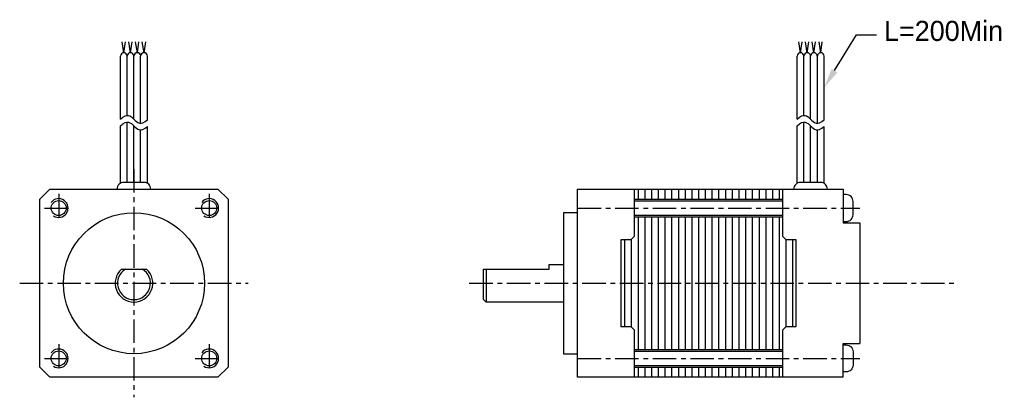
# Model space of a CAD drawing. Extents: x -12 to 92, y -12 to 28.
import ezdxf

# ---------------------------------------------------------------- set-up
doc = ezdxf.new("R2010")
doc.units = 0
doc.header["$LTSCALE"] = 2
doc.header["$MEASUREMENT"] = 0
doc.linetypes.add('CENTER', pattern=[2, 1.25, -0.25, 0.25, -0.25])
doc.layers.get('0').update_dxf_attribs({"linetype": 'CONTINUOUS'})
doc.layers.add('CENTER', color=1, linetype='CENTER')

msp = doc.modelspace()

# ---------------------------------------------------------------- linework, layer by layer
for p, q in [((-1.07, 24.53), (-1.25, 25.7)), ((-1.07, 24.53), (-0.89, 25.7)), ((-0.36, 24.53), (-0.53, 25.7)), ((-0.36, 24.53), (-0.18, 25.7)), ((0.36, 24.53), (0.18, 25.7)), ((0.36, 24.53), (0.53, 25.7)), ((1.07, 24.53), (0.89, 25.7)), ((1.07, 24.53), (1.25, 25.7)), ((70.84, 24.53), (70.67, 25.7)), ((70.84, 24.53), (71.02, 25.7)), ((71.56, 24.53), (71.38, 25.7)), ((71.56, 24.53), (71.73, 25.7)), ((72.27, 24.53), (72.09, 25.7)), ((72.27, 24.53), (72.45, 25.7)), ((72.99, 24.53), (72.81, 25.7)), ((72.99, 24.53), (73.16, 25.7)), ((-1.43, 17.45), (-1.43, 24.17)), ((-0.71, 17.86), (-0.71, 24.17)), ((0, 17.45), (0, 24.17)), ((0.71, 17.03), (0.71, 24.17)), ((1.43, 17.4), (1.43, 24.17)), ((70.49, 17.45), (70.49, 24.17)), ((71.2, 17.86), (71.2, 24.17)), ((71.91, 17.45), (71.91, 24.17)), ((72.63, 17.03), (72.63, 24.17)), ((73.34, 17.4), (73.34, 24.17)), ((-0.71, 10.73), (-0.71, 17.14)), ((71.2, 10.73), (71.2, 17.14)), ((-1.43, 10.64), (-1.43, 16.74)), ((0, 10.73), (0, 16.74)), ((0.71, 10.73), (0.71, 16.32)), ((1.43, 10.64), (1.43, 16.69)), ((70.49, 10.64), (70.49, 16.74)), ((71.91, 10.73), (71.91, 16.74)), ((72.63, 10.73), (72.63, 16.32)), ((73.34, 10.64), (73.34, 16.69)), ((53.57, 10), (53.57, 8.93)), ((54.29, 10), (54.29, 8.93)), ((55, 10), (55, 8.93)), ((55.71, 10), (55.71, 8.93)), ((56.43, 10), (56.43, 8.93)), ((57.14, 10), (57.14, 8.93)), ((57.86, 10), (57.86, 8.93)), ((58.57, 10), (58.57, 8.93)), ((59.29, 10), (59.29, 8.93)), ((60, 10), (60, 8.93)), ((60.71, 10), (60.71, 8.93)), ((61.43, 10), (61.43, 8.93)), ((62.14, 10), (62.14, 8.93)), ((62.86, 10), (62.86, 8.93)), ((63.57, 10), (63.57, 8.93)), ((64.29, 10), (64.29, 8.93)), ((65, 10), (65, 8.93)), ((65.71, 10), (65.71, 8.93)), ((66.43, 10), (66.43, 8.93)), ((67.14, 10), (67.14, 8.93)), ((67.86, 10), (67.86, 8.93)), ((68.57, 10), (68.57, 8.93)), ((53.21, 8.93), (68.93, 8.93)), ((53.21, 8.77), (68.93, 8.77)), ((53.21, 7.23), (68.93, 7.23)), ((53.21, 7.07), (68.93, 7.07)), ((53.57, 7.07), (53.57, -7.07)), ((54.29, 7.07), (54.29, -7.07)), ((55, 7.07), (55, -7.07)), ((55.71, 7.07), (55.71, -7.07)), ((56.43, 7.07), (56.43, -7.07)), ((57.14, 7.07), (57.14, -7.07)), ((57.86, 7.07), (57.86, -7.07)), ((58.57, 7.07), (58.57, -7.07)), ((59.29, 7.07), (59.29, -7.07)), ((60, 7.07), (60, -7.07)), ((60.71, 7.07), (60.71, -7.07)), ((61.43, 7.07), (61.43, -7.07)), ((62.14, 7.07), (62.14, -7.07)), ((62.86, 7.07), (62.86, -7.07)), ((63.57, 7.07), (63.57, -7.07)), ((64.29, 7.07), (64.29, -7.07)), ((65, 7.07), (65, -7.07)), ((65.71, 7.07), (65.71, -7.07)), ((66.43, 7.07), (66.43, -7.07)), ((67.14, 7.07), (67.14, -7.07)), ((67.86, 7.07), (67.86, -7.07)), ((68.57, 7.07), (68.57, -7.07)), ((52.14, 4.64), (52.14, -4.64)), ((52.86, 4.64), (52.86, -4.64)), ((69.29, 4.64), (69.29, -4.64)), ((70, 4.64), (70, -4.64)), ((-1.32, 1.5), (1.32, 1.5)), ((37.44, 1.5), (37.44, -2)), ((53.21, -7.07), (68.93, -7.07)), ((53.21, -7.23), (68.93, -7.23)), ((53.21, -8.77), (68.93, -8.77)), ((53.21, -8.93), (68.93, -8.93)), ((53.57, -8.93), (53.57, -10)), ((54.29, -8.93), (54.29, -10)), ((55, -8.93), (55, -10)), ((55.71, -8.93), (55.71, -10)), ((56.43, -8.93), (56.43, -10)), ((57.14, -8.93), (57.14, -10)), ((57.86, -8.93), (57.86, -10)), ((58.57, -8.93), (58.57, -10)), ((59.29, -8.93), (59.29, -10)), ((60, -8.93), (60, -10)), ((60.71, -8.93), (60.71, -10)), ((61.43, -8.93), (61.43, -10)), ((62.14, -8.93), (62.14, -10)), ((62.86, -8.93), (62.86, -10)), ((63.57, -8.93), (63.57, -10)), ((64.29, -8.93), (64.29, -10)), ((65, -8.93), (65, -10)), ((65.71, -8.93), (65.71, -10)), ((66.43, -8.93), (66.43, -10)), ((67.14, -8.93), (67.14, -10)), ((67.86, -8.93), (67.86, -10)), ((68.57, -8.93), (68.57, -10))]:
    msp.add_line(p, q)
for points in [[(74.46, 22.62), (76.79, 26.43), (78.93, 26.43)], [(-1.43, 17.45), (-1.18, 17.67), (-0.95, 17.8), (-0.76, 17.86), (-0.58, 17.85), (-0.42, 17.8), (-0.27, 17.7), (-0.13, 17.58), (0, 17.45), (0.13, 17.32), (0.27, 17.2), (0.42, 17.1), (0.58, 17.04), (0.76, 17.03), (0.95, 17.08), (1.18, 17.2), (1.43, 17.4)], [(70.49, 17.45), (70.74, 17.67), (70.96, 17.8), (71.16, 17.86), (71.33, 17.85), (71.49, 17.8), (71.64, 17.7), (71.78, 17.58), (71.91, 17.45), (72.05, 17.32), (72.19, 17.2), (72.33, 17.1), (72.49, 17.04), (72.67, 17.03), (72.87, 17.08), (73.09, 17.2), (73.34, 17.4)], [(-1.43, 16.74), (-1.18, 16.96), (-0.95, 17.09), (-0.76, 17.15), (-0.58, 17.14), (-0.42, 17.08), (-0.27, 16.99), (-0.13, 16.87), (0, 16.74), (0.13, 16.61), (0.27, 16.49), (0.42, 16.39), (0.58, 16.33), (0.76, 16.32), (0.95, 16.37), (1.18, 16.49), (1.43, 16.69)], [(70.49, 16.74), (70.74, 16.96), (70.96, 17.09), (71.16, 17.15), (71.33, 17.14), (71.49, 17.08), (71.64, 16.99), (71.78, 16.87), (71.91, 16.74), (72.05, 16.61), (72.19, 16.49), (72.33, 16.39), (72.49, 16.33), (72.67, 16.32), (72.87, 16.37), (73.09, 16.49), (73.34, 16.69)], [(75.36, -10), (47.14, -10), (47.14, 10), (75.36, 10)], [(53.21, -10), (53.21, -5), (52.86, -4.64), (51.79, -4.64), (51.79, 4.64), (52.86, 4.64), (53.21, 5), (53.21, 10)], [(68.93, 10), (68.93, 5), (69.29, 4.64), (70.36, 4.64), (70.36, -4.64), (69.29, -4.64), (68.93, -5), (68.93, -10)], [(75.36, 10), (75.36, 6.43), (77.14, 6.43)], [(47.14, 7.5), (45.64, 7.5), (45.64, -7.5), (47.14, -7.5)], [(77.14, 6.43), (77.14, -6.43)], [(45.64, -2), (37.44, -2), (37.14, -1.75), (37.14, 1.5), (44.14, 1.5), (44.14, 2), (45.64, 2)], [(75.36, -10), (75.36, -6.43), (77.14, -6.43)]]:
    msp.add_lwpolyline(points)
for points in [[(1.79, 10), (1.79, 10.02, 0.414214), (1.07, 10.73), (-1.07, 10.73, 0.414214), (-1.79, 10.02), (-1.79, 10)], [(73.7, 10), (73.7, 10.02, 0.414214), (72.99, 10.73), (70.84, 10.73, 0.414214), (70.13, 10.02), (70.13, 10)], [(75.36, 6.57), (75.71, 6.57, 0.414214), (76.43, 7.29), (76.43, 8.71, 0.414214), (75.71, 9.43), (75.36, 9.43)], [(75.36, -6.57), (75.71, -6.57, -0.414214), (76.43, -7.29), (76.43, -8.71, -0.414214), (75.71, -9.43), (75.36, -9.43)]]:
    msp.add_lwpolyline(points, format="xyb")
msp.add_lwpolyline([(-8.93, 10), (8.93, 10), (10, 8.93), (10, -8.93), (8.93, -10), (-8.93, -10), (-10, -8.93), (-10, 8.93)], close=True)
for centre, radius in [((-8, 8), 0.8), ((8, 8), 0.8), ((0, 0), 7.5), ((-8, -8), 0.8), ((8, -8), 0.8)]:
    msp.add_circle(centre, radius)
for centre, radius, start, end in [((-1.07, 24.17), 0.357, 0, 180), ((-0.36, 24.17), 0.357, 0, 180), ((0.36, 24.17), 0.357, 0, 180), ((1.07, 24.17), 0.357, 0, 180), ((70.84, 24.17), 0.357, 0, 180), ((71.56, 24.17), 0.357, 0, 180), ((72.27, 24.17), 0.357, 0, 180), ((72.99, 24.17), 0.357, 0, 180), ((-8, 8), 1, 235.8212, 143.0296), ((8, 8), 1, 235.8212, 143.0296), ((0, 0), 2, 131.4096, 48.5904), ((0, 0), 1.75, 121.0027, 58.9973), ((-8, -8), 1, 235.8212, 143.0296), ((8, -8), 1, 235.8212, 143.0296)]:
    msp.add_arc(centre, radius, start, end)
msp.add_solid([(74.76, 22.43), (73.34, 20.79), (74.15, 22.8)])
at = {"layer": 'CENTER'}
for p, q in [((0, 12.14), (0, -12.14)), ((-8, 9.5), (-8, 6.5)), ((8, 9.5), (8, 6.5)), ((-9.5, 8), (-6.5, 8)), ((6.5, 8), (9.5, 8)), ((47.14, 8), (77.14, 8)), ((-12.14, 0), (12.14, 0)), ((35.64, 0), (87.14, 0)), ((-8, -6.5), (-8, -9.5)), ((8, -6.5), (8, -9.5)), ((-9.5, -8), (-6.5, -8)), ((6.5, -8), (9.5, -8)), ((47.14, -8), (77.14, -8))]:
    msp.add_line(p, q, dxfattribs=at)

# ---------------------------------------------------------------- texts
at = {"insert": (79.71, 27.92), "char_height": 2.1429, "width": 2.8571, "attachment_point": 1}
msp.add_mtext('\\A1;L=200Min', dxfattribs=at)

doc.saveas('drawing.dxf')
